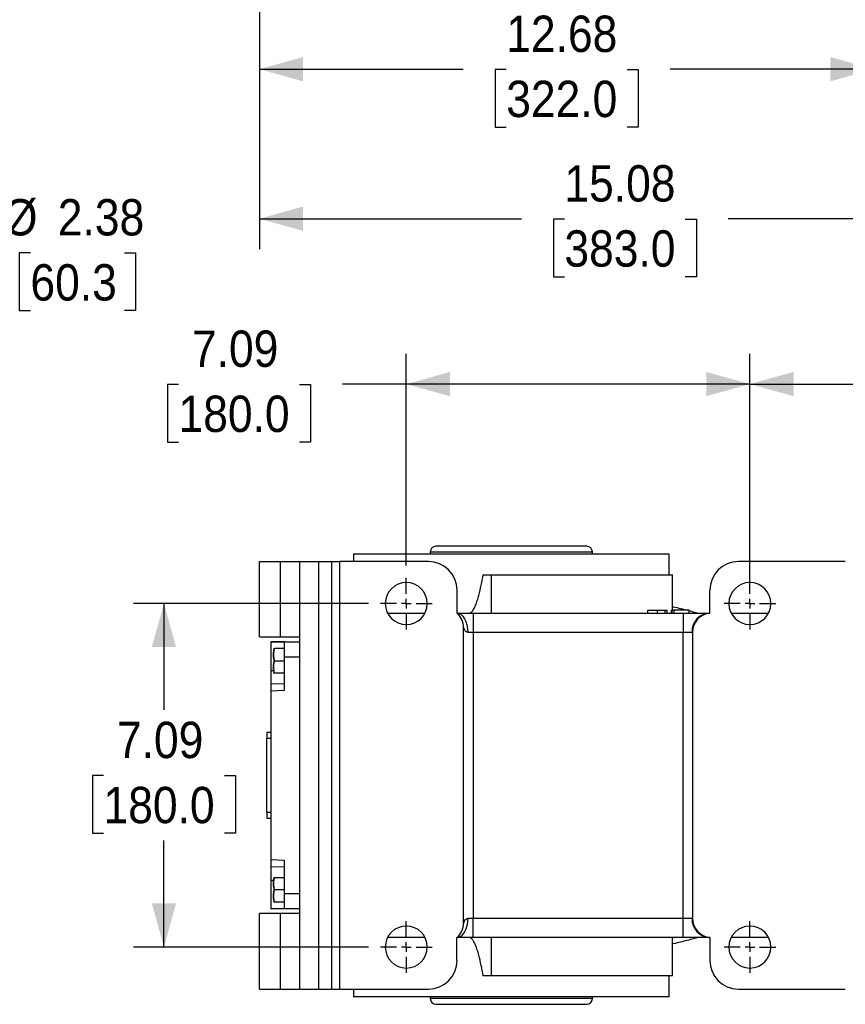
# Model space of a CAD drawing. Header units: inches. Extents: x 0 to 85.2, y 0 to 55.
# Tile 3 of 20: x 33.4 to 50.4, y 10.6 to 30.9. Entities that reach past the tile are written whole.
import ezdxf

# ---------------------------------------------------------------- set-up
doc = ezdxf.new("R2010")
doc.units = ezdxf.units.IN
doc.header["$LTSCALE"] = 5
doc.header["$MEASUREMENT"] = 0
doc.linetypes.add('SLD-Center', pattern=[0.75, 0.6, -0.05, 0.05, -0.05])
doc.linetypes.add('SLD-Solid', pattern=[0])
doc.layers.add('CENTER', color=40, linetype='SLD-Center')
doc.layers.add('DIMENSIONS', color=140, linetype='SLD-Solid', lineweight=25)
doc.styles.add('SLDTEXTSTYLE0', font='GOTHIC.TTF', dxfattribs={"width": 0.913})
doc.dimstyles.new('SLDDIMSTYLE0', dxfattribs={"dimtxt": 0.75, "dimasz": 0.9, "dimexe": 0, "dimexo": 0.0625, "dimgap": 0.1875, "dimtad": 0, "dimtih": 1, "dimtoh": 1, "dimrnd": 1e-09, "dimzin": 12, "dimdsep": 46, "dimtxsty": 'SLDTEXTSTYLE0', "dimsah": 1, "dimcen": 0.09, "dimadec": 0, "dimazin": 3, "dimtfac": 1, "dimtofl": 0, "dimtmove": 0, "dimatfit": 3, "dimfxl": 0, "dimfrac": 2, "dimtolj": 1, "dimtzin": 12, "dimarcsym": 0})
doc.dimstyles.new('SLDDIMSTYLE12', dxfattribs={"dimtxt": 0.75, "dimasz": 0.9, "dimexe": 0, "dimexo": 0.0625, "dimgap": 0.1875, "dimtad": 0, "dimtih": 1, "dimtoh": 1, "dimlfac": 0.2, "dimrnd": 1e-09, "dimzin": 12, "dimdsep": 46, "dimtxsty": 'SLDTEXTSTYLE0', "dimsah": 1, "dimcen": 0, "dimadec": 0, "dimazin": 3, "dimtfac": 1, "dimtofl": 0, "dimtmove": 0, "dimatfit": 3, "dimfxl": 0, "dimfrac": 2, "dimtolj": 1, "dimtzin": 12, "dimarcsym": 0})

# ---------------------------------------------------------------- blocks, each defined once
blk = doc.blocks.new('_D_11')
at = {"layer": 'DIMENSIONS'}
for p, q in [((38.344, 35.8), (38.344, 29.258)), ((51.021, 34.422), (51.021, 29.258)), ((38.344, 29.883), (42.549, 29.883)), ((43.436, 29.878), (43.207, 29.878)), ((43.207, 29.878), (43.207, 28.687)), ((45.929, 29.878), (46.158, 29.878)), ((46.158, 29.878), (46.158, 28.687)), ((51.021, 29.883), (46.816, 29.883)), ((43.207, 28.687), (43.436, 28.687)), ((46.158, 28.687), (45.929, 28.687))]:
    blk.add_line(p, q, dxfattribs=at)
for points in [[(38.344, 29.883), (39.244, 29.633), (39.244, 30.133)], [(51.021, 29.883), (50.121, 30.133), (50.121, 29.633)]]:
    blk.add_solid(points, dxfattribs=at)
at = {"layer": 'DIMENSIONS', "char_height": 0.75, "attachment_point": 1, "style": 'SLDTEXTSTYLE0'}
for s, insert in [('12.68', (43.436, 30.988)), ('322.0', (43.436, 29.645))]:
    blk.add_mtext(s, dxfattribs=dict(at, insert=insert))
blk = doc.blocks.new('_D_12')
at = {"layer": 'DIMENSIONS'}
for p, q in [((38.344, 35.8), (38.344, 34.984)), ((53.423, 35.042), (53.423, 34.792)), ((38.344, 34.359), (38.344, 26.173)), ((53.423, 34.167), (53.423, 26.173)), ((38.344, 26.798), (43.75, 26.798)), ((44.636, 26.792), (44.408, 26.792)), ((44.408, 26.792), (44.408, 25.601)), ((47.13, 26.792), (47.359, 26.792)), ((47.359, 26.792), (47.359, 25.601)), ((53.423, 26.798), (48.016, 26.798)), ((44.408, 25.601), (44.636, 25.601)), ((47.359, 25.601), (47.13, 25.601))]:
    blk.add_line(p, q, dxfattribs=at)
for points in [[(38.344, 26.798), (39.244, 26.548), (39.244, 27.048)], [(53.423, 26.798), (52.523, 27.048), (52.523, 26.548)]]:
    blk.add_solid(points, dxfattribs=at)
at = {"layer": 'DIMENSIONS', "char_height": 0.75, "attachment_point": 1, "style": 'SLDTEXTSTYLE0'}
for s, insert in [('15.08', (44.636, 27.902)), ('383.0', (44.636, 26.559))]:
    blk.add_mtext(s, dxfattribs=dict(at, insert=insert))
blk = doc.blocks.new('_D_22')
at = {"layer": 'DIMENSIONS'}
for p, q in [((41.375, 19.643), (41.375, 24.012)), ((48.462, 19.11), (48.462, 24.012)), ((36.676, 23.381), (36.448, 23.381)), ((36.448, 23.381), (36.448, 22.191)), ((39.17, 23.381), (39.398, 23.381)), ((39.398, 23.381), (39.398, 22.191)), ((41.375, 23.387), (40.056, 23.387)), ((48.462, 23.387), (41.375, 23.387)), ((36.448, 22.191), (36.676, 22.191)), ((39.398, 22.191), (39.17, 22.191))]:
    blk.add_line(p, q, dxfattribs=at)
for points in [[(41.375, 23.387), (42.275, 23.137), (42.275, 23.637)], [(48.462, 23.387), (47.562, 23.637), (47.562, 23.137)]]:
    blk.add_solid(points, dxfattribs=at)
at = {"layer": 'DIMENSIONS', "char_height": 0.75, "attachment_point": 1, "style": 'SLDTEXTSTYLE0'}
for s, insert in [('7.09', (36.953, 24.492)), ('180.0', (36.676, 23.149))]:
    blk.add_mtext(s, dxfattribs=dict(at, insert=insert))
blk = doc.blocks.new('_D_23')
at = {"layer": 'DIMENSIONS'}
for p, q in [((48.462, 19.11), (48.462, 24.012)), ((59.584, 20.566), (59.584, 24.012)), ((48.462, 23.387), (51.89, 23.387)), ((52.776, 23.382), (52.548, 23.382)), ((52.548, 23.382), (52.548, 22.191)), ((55.27, 23.382), (55.498, 23.382)), ((55.498, 23.382), (55.498, 22.191)), ((59.584, 23.387), (56.156, 23.387)), ((52.548, 22.191), (52.776, 22.191)), ((55.498, 22.191), (55.27, 22.191))]:
    blk.add_line(p, q, dxfattribs=at)
for points in [[(48.462, 23.387), (49.362, 23.137), (49.362, 23.637)], [(59.584, 23.387), (58.684, 23.637), (58.684, 23.137)]]:
    blk.add_solid(points, dxfattribs=at)
at = {"layer": 'DIMENSIONS', "char_height": 0.75, "attachment_point": 1, "style": 'SLDTEXTSTYLE0'}
for s, insert in [('11.12', (52.776, 24.492)), ('282.5', (52.776, 23.149))]:
    blk.add_mtext(s, dxfattribs=dict(at, insert=insert))
blk = doc.blocks.new('_D_24')
at = {"layer": 'DIMENSIONS'}
for p, q in [((40.592, 18.86), (35.75, 18.86)), ((36.375, 18.86), (36.375, 16.665)), ((35.129, 15.311), (34.9, 15.311)), ((34.9, 15.311), (34.9, 14.12)), ((37.622, 15.311), (37.851, 15.311)), ((37.851, 15.311), (37.851, 14.12)), ((34.9, 14.12), (35.129, 14.12)), ((37.851, 14.12), (37.622, 14.12)), ((36.375, 11.773), (36.375, 13.968)), ((40.592, 11.773), (35.75, 11.773))]:
    blk.add_line(p, q, dxfattribs=at)
for points in [[(36.375, 18.86), (36.125, 17.96), (36.625, 17.96)], [(36.375, 11.773), (36.625, 12.673), (36.125, 12.673)]]:
    blk.add_solid(points, dxfattribs=at)
at = {"layer": 'DIMENSIONS', "char_height": 0.75, "attachment_point": 1, "style": 'SLDTEXTSTYLE0'}
for s, insert in [('7.09', (35.406, 16.421)), ('180.0', (35.129, 15.078))]:
    blk.add_mtext(s, dxfattribs=dict(at, insert=insert))
blk = doc.blocks.new('SW_CENTERMARKSYMBOL_5')
at = {"layer": 'CENTER', "color": 0}
for p, q in [((0, 0.2), (0, 0.533)), ((-0.2, 0), (-0.533, 0)), ((0, 0), (-0.1, 0)), ((0, 0), (0, 0.1)), ((0, 0), (0, -0.1)), ((0, 0), (0.1, 0)), ((0.2, 0), (0.533, 0)), ((0, -0.2), (0, -0.533))]:
    blk.add_line(p, q, dxfattribs=at)
blk = doc.blocks.new('SW_CENTERMARKSYMBOL_6')
at = {"layer": 'CENTER', "color": 0}
for p, q in [((0, 0.2), (0, 0.533)), ((-0.2, 0), (-0.533, 0)), ((0, 0), (-0.1, 0)), ((0, 0), (0, 0.1)), ((0, 0), (0, -0.1)), ((0, 0), (0.1, 0)), ((0.2, 0), (0.533, 0)), ((0, -0.2), (0, -0.533))]:
    blk.add_line(p, q, dxfattribs=at)
blk = doc.blocks.new('SW_CENTERMARKSYMBOL_7')
at = {"layer": 'CENTER', "color": 0}
for p, q in [((0, 0.2), (0, 0.533)), ((-0.2, 0), (-0.533, 0)), ((0, 0), (-0.1, 0)), ((0, 0), (0, 0.1)), ((0, 0), (0, -0.1)), ((0, 0), (0.1, 0)), ((0.2, 0), (0.533, 0)), ((0, -0.2), (0, -0.533))]:
    blk.add_line(p, q, dxfattribs=at)
blk = doc.blocks.new('SW_CENTERMARKSYMBOL_8')
at = {"layer": 'CENTER', "color": 0}
for p, q in [((0, 0.2), (0, 0.533)), ((-0.2, 0), (-0.533, 0)), ((0, 0), (-0.1, 0)), ((0, 0), (0, 0.1)), ((0, 0), (0, -0.1)), ((0, 0), (0.1, 0)), ((0.2, 0), (0.533, 0)), ((0, -0.2), (0, -0.533))]:
    blk.add_line(p, q, dxfattribs=at)
blk = doc.blocks.new('_D_30')
at = {"layer": 'DIMENSIONS'}
for p, q in [((33.621, 26.093), (33.392, 26.093)), ((33.392, 26.093), (33.392, 24.902)), ((35.56, 26.093), (35.789, 26.093)), ((35.789, 26.093), (35.789, 24.902)), ((29.367, 23.544), (31.805, 25.983)), ((31.805, 25.983), (33.055, 25.983)), ((33.392, 24.902), (33.621, 24.902)), ((35.789, 24.902), (35.56, 24.902))]:
    blk.add_line(p, q, dxfattribs=at)
blk.add_solid([(29.367, 23.544), (30.18, 24.004), (29.826, 24.357)], dxfattribs=at)
at = {"layer": 'DIMENSIONS', "char_height": 0.75, "attachment_point": 1, "style": 'SLDTEXTSTYLE0'}
for s, insert in [('%%c', (33.055, 27.203)), ('2.38', (34.186, 27.203)), ('60.3', (33.621, 25.86))]:
    blk.add_mtext(s, dxfattribs=dict(at, insert=insert))

msp = doc.modelspace()

# ---------------------------------------------------------------- linework, layer by layer
for p, q in [((41.868, 19.923), (41.868, 19.883)), ((41.868, 19.923), (45.214, 19.923)), ((45.096, 20.041), (41.986, 20.041)), ((45.214, 19.883), (45.214, 19.923)), ((38.344, 18.171), (38.344, 19.726)), ((38.344, 19.726), (38.777, 19.726)), ((38.777, 18.171), (38.777, 19.726)), ((38.777, 19.726), (39.171, 19.726)), ((39.171, 19.726), (39.171, 10.907)), ((39.171, 19.726), (39.564, 19.726)), ((39.564, 19.726), (39.564, 10.907)), ((39.564, 19.726), (39.84, 19.726)), ((39.84, 10.907), (39.84, 19.726)), ((39.84, 19.726), (39.997, 19.726)), ((39.997, 19.726), (39.997, 10.907)), ((41.83, 19.726), (39.997, 19.726)), ((40.284, 19.883), (40.284, 19.726)), ((40.284, 19.883), (46.797, 19.883)), ((46.797, 19.45), (46.797, 19.883)), ((50.431, 19.726), (48.226, 19.726)), ((43.127, 19.45), (43.127, 18.663)), ((43.127, 19.45), (46.868, 19.45)), ((46.868, 18.722), (46.868, 19.45)), ((42.42, 19.135), (42.42, 18.663)), ((47.635, 18.663), (47.635, 19.135)), ((46.355, 18.663), (46.355, 18.722)), ((46.555, 18.663), (46.555, 18.722)), ((46.712, 18.663), (46.712, 18.722)), ((46.756, 18.663), (46.756, 18.722)), ((46.847, 18.663), (46.847, 18.722)), ((46.854, 18.722), (46.847, 18.722)), ((46.854, 18.722), (46.854, 18.663)), ((46.9, 18.722), (46.854, 18.722)), ((46.9, 18.663), (46.9, 18.722)), ((47.211, 18.722), (46.9, 18.722)), ((47.211, 18.663), (47.211, 18.722)), ((40.99, 18.663), (41.761, 18.663)), ((42.42, 18.663), (42.753, 18.663)), ((42.753, 18.663), (42.753, 18.269)), ((42.753, 18.663), (47.084, 18.663)), ((47.084, 18.663), (47.084, 18.269)), ((47.084, 18.663), (47.635, 18.663)), ((48.076, 18.663), (48.848, 18.663)), ((42.557, 12.268), (42.557, 18.365)), ((38.344, 18.171), (38.777, 18.171)), ((38.777, 18.171), (39.171, 18.171)), ((42.642, 18.269), (42.753, 18.269)), ((42.753, 18.269), (42.753, 12.364)), ((42.753, 18.269), (47.084, 18.269)), ((47.084, 12.364), (47.084, 18.269)), ((47.084, 18.269), (47.268, 18.269)), ((47.281, 18.271), (47.281, 12.362)), ((38.856, 18.067), (38.58, 18.072)), ((38.58, 18.072), (38.58, 17.479)), ((38.58, 18.072), (38.856, 18.072)), ((38.634, 17.935), (38.632, 17.93)), ((38.856, 17.934), (38.653, 17.934)), ((38.856, 18.072), (39.171, 18.072)), ((38.856, 18.072), (38.856, 17.757)), ((38.653, 17.679), (38.856, 17.679)), ((38.856, 17.757), (38.856, 17.065)), ((38.856, 17.757), (39.171, 17.757)), ((38.58, 17.479), (38.645, 17.48)), ((38.58, 17.479), (38.58, 17.204)), ((38.632, 17.427), (38.634, 17.422)), ((38.856, 17.423), (38.653, 17.423)), ((38.58, 17.204), (38.856, 17.213)), ((38.58, 17.204), (38.58, 17.055)), ((38.856, 17.065), (38.58, 17.055)), ((38.58, 17.055), (38.58, 13.577)), ((38.58, 16.202), (38.501, 16.202)), ((38.501, 16.202), (38.501, 16.084)), ((38.501, 16.084), (38.58, 16.084)), ((38.501, 14.549), (38.501, 16.084)), ((38.501, 14.549), (38.501, 14.43)), ((38.58, 14.549), (38.501, 14.549)), ((38.501, 14.43), (38.58, 14.43)), ((38.58, 13.577), (38.856, 13.567)), ((38.58, 13.577), (38.58, 13.429)), ((38.856, 13.42), (38.58, 13.429)), ((38.58, 13.429), (38.58, 13.154)), ((38.856, 13.567), (38.856, 12.875)), ((38.634, 13.21), (38.632, 13.206)), ((38.653, 13.21), (38.856, 13.21)), ((38.58, 13.154), (38.58, 12.56)), ((38.58, 13.154), (38.645, 13.153)), ((38.856, 12.954), (38.653, 12.954)), ((38.856, 12.875), (39.171, 12.875)), ((38.856, 12.875), (38.856, 12.56)), ((38.856, 12.698), (38.653, 12.698)), ((38.344, 10.907), (38.344, 12.462)), ((38.777, 12.462), (38.344, 12.462)), ((38.58, 12.56), (38.856, 12.566)), ((38.856, 12.56), (38.58, 12.56)), ((38.777, 10.907), (38.777, 12.462)), ((39.171, 12.462), (38.777, 12.462)), ((39.171, 12.56), (38.856, 12.56)), ((42.558, 12.272), (42.556, 12.26)), ((42.753, 12.364), (42.642, 12.364)), ((42.753, 11.97), (42.753, 12.364)), ((47.084, 12.364), (42.753, 12.364)), ((47.268, 12.364), (47.084, 12.364)), ((47.084, 11.97), (47.084, 12.364)), ((41.761, 11.97), (40.99, 11.97)), ((42.42, 11.497), (42.42, 11.97)), ((42.753, 11.97), (42.42, 11.97)), ((47.084, 11.97), (42.753, 11.97)), ((43.127, 11.97), (43.127, 11.182)), ((46.868, 11.182), (46.868, 11.97)), ((47.635, 11.97), (47.084, 11.97)), ((47.635, 11.97), (47.635, 11.497)), ((48.848, 11.97), (48.076, 11.97)), ((46.868, 11.182), (43.127, 11.182)), ((46.797, 10.749), (46.797, 11.182)), ((38.344, 10.907), (38.777, 10.907)), ((38.777, 10.907), (39.171, 10.907)), ((39.171, 10.907), (39.564, 10.907)), ((39.564, 10.907), (39.84, 10.907)), ((39.84, 10.907), (39.997, 10.907)), ((39.997, 10.907), (41.83, 10.907)), ((40.284, 10.907), (40.284, 10.749)), ((48.226, 10.907), (50.431, 10.907)), ((46.797, 10.749), (40.284, 10.749)), ((41.868, 10.749), (41.868, 10.71)), ((43.541, 10.71), (41.868, 10.71)), ((41.986, 10.592), (45.096, 10.592)), ((45.214, 10.71), (43.541, 10.71)), ((45.214, 10.71), (45.214, 10.749))]:
    msp.add_line(p, q)
at = {"flags": 128}
for points in [[(42.42, 18.663), (42.464, 18.655), (42.505, 18.633), (42.544, 18.596), (42.577, 18.547), (42.605, 18.488), (42.625, 18.42), (42.638, 18.346), (42.642, 18.269)], [(42.642, 12.364), (42.638, 12.287), (42.625, 12.213), (42.605, 12.145), (42.577, 12.085), (42.544, 12.036), (42.505, 12), (42.464, 11.977), (42.42, 11.97)]]:
    msp.add_lwpolyline(points, dxfattribs=at)
for centre, radius, start, end in [((41.986, 19.923), 0.118, 90, 180), ((45.096, 19.923), 0.118, 0, 90), ((41.83, 19.135), 0.591, 0, 90), ((48.226, 19.135), 0.591, 90, 180), ((41.375, 18.86), 0.433, 0, 180), ((48.462, 18.86), 0.433, 0, 180), ((41.375, 18.86), 0.433, 180, 0), ((48.462, 18.86), 0.433, 180, 0), ((42.163, 18.365), 0.394, 0, 49.1786), ((47.649, 18.282), 0.381, 92.043, 181.9068), ((47.675, 18.271), 0.394, 95.7392, 180), ((41.375, 11.773), 0.433, 0, 180), ((42.163, 12.268), 0.394, 310.8214, 0), ((47.649, 12.351), 0.381, 178.0932, 267.957), ((47.675, 12.362), 0.394, 180, 264.2608), ((48.462, 11.773), 0.433, 0, 180), ((41.375, 11.773), 0.433, 180, 0), ((48.462, 11.773), 0.433, 180, 0), ((41.83, 11.497), 0.591, 270, 0), ((48.226, 11.497), 0.591, 180, 270), ((41.986, 10.71), 0.118, 180, 270), ((45.096, 10.71), 0.118, 270, 0)]:
    msp.add_arc(centre, radius, start, end)
for points, knots in [([(42.674, 18.663), (42.678, 18.663), (42.683, 18.663), (42.691, 18.666), (42.696, 18.667), (42.707, 18.673), (42.715, 18.678), (42.728, 18.691), (42.734, 18.697), (42.745, 18.711), (42.75, 18.719), (42.765, 18.742), (42.773, 18.757), (42.789, 18.79), (42.796, 18.806), (42.816, 18.856), (42.828, 18.89), (42.85, 18.958), (42.86, 18.993), (42.888, 19.097), (42.904, 19.167), (42.934, 19.308), (42.948, 19.379), (42.961, 19.45)], [0, 0, 0, 0, 0.015625, 0.015625, 0.03125, 0.03125, 0.0625, 0.0625, 0.09375, 0.09375, 0.125, 0.125, 0.1875, 0.1875, 0.25, 0.25, 0.375, 0.375, 0.5, 0.5, 0.75, 0.75, 1, 1, 1, 1]), ([(42.961, 19.45), (42.995, 19.45), (43.052, 19.45), (43.096, 19.45), (43.114, 19.45)], [0, 0, 0, 0, 0.6008521, 1, 1, 1, 1]), ([(46.355, 18.722), (46.355, 18.722), (46.356, 18.722), (46.358, 18.722), (46.362, 18.722), (46.368, 18.722), (46.375, 18.722), (46.383, 18.722), (46.394, 18.722), (46.406, 18.722), (46.419, 18.722), (46.434, 18.722), (46.451, 18.722), (46.469, 18.722), (46.488, 18.722), (46.509, 18.722), (46.532, 18.722), (46.547, 18.722), (46.555, 18.722)], [0, 0, 0, 0, 0.055911, 0.111139, 0.16617, 0.221625, 0.278057, 0.335602, 0.395076, 0.456927, 0.519611, 0.581709, 0.644597, 0.709625, 0.77644, 0.847137, 0.921444, 1, 1, 1, 1]), ([(46.555, 18.722), (46.563, 18.722), (46.579, 18.722), (46.603, 18.722), (46.625, 18.722), (46.645, 18.722), (46.664, 18.722), (46.682, 18.722), (46.698, 18.722), (46.707, 18.722), (46.712, 18.722)], [0, 0, 0, 0, 0.141117, 0.275074, 0.40254, 0.525424, 0.645204, 0.762907, 0.880717, 1, 1, 1, 1]), ([(46.712, 18.722), (46.715, 18.722), (46.722, 18.722), (46.731, 18.722), (46.739, 18.722), (46.745, 18.722), (46.75, 18.722), (46.754, 18.722), (46.756, 18.722), (46.756, 18.722), (46.756, 18.722)], [0, 0, 0, 0, 0.1286047, 0.2541606, 0.3770816, 0.5006154, 0.6226747, 0.7463269, 0.8718418, 1, 1, 1, 1]), ([(46.868, 18.798), (46.872, 18.797), (46.931, 18.783), (47.033, 18.758), (47.131, 18.733), (47.173, 18.722), (47.175, 18.722)], [0, 0, 0, 0, 0.0379299, 0.5091118, 0.9771662, 1, 1, 1, 1]), ([(47.211, 18.712), (47.238, 18.705), (47.307, 18.687), (47.363, 18.672), (47.396, 18.663)], [0, 0, 0, 0, 0.395144, 1, 1, 1, 1]), ([(42.642, 18.269), (42.636, 18.269), (42.629, 18.271), (42.617, 18.276), (42.611, 18.28), (42.601, 18.289), (42.596, 18.294), (42.587, 18.305), (42.583, 18.312), (42.572, 18.33), (42.566, 18.342), (42.559, 18.359), (42.557, 18.365), (42.557, 18.365)], [0, 0, 0, 0, 0.125, 0.125, 0.25, 0.25, 0.375, 0.375, 0.5, 0.5, 0.75, 0.75, 1, 1, 1, 1]), ([(47.281, 18.271), (47.281, 18.271), (47.28, 18.271), (47.275, 18.27), (47.272, 18.269), (47.268, 18.269)], [0, 0, 0, 0, 0.5, 0.5, 1, 1, 1, 1]), ([(38.653, 17.679), (38.651, 17.684), (38.649, 17.695), (38.645, 17.711), (38.642, 17.727), (38.638, 17.748), (38.635, 17.774), (38.634, 17.806), (38.635, 17.838), (38.639, 17.87), (38.645, 17.902), (38.65, 17.924), (38.653, 17.934)], [0, 0, 0, 0, 0.06528, 0.12864, 0.190115, 0.249747, 0.375278, 0.497828, 0.621382, 0.748035, 0.87015, 1, 1, 1, 1]), ([(38.634, 17.934), (38.634, 17.934), (38.634, 17.934), (38.635, 17.934), (38.636, 17.934), (38.637, 17.934), (38.64, 17.934), (38.645, 17.934), (38.65, 17.934), (38.653, 17.934)], [0, 0, 0, 0, 0.0977516, 0.1963878, 0.2959778, 0.3965886, 0.4982855, 0.7414418, 1, 1, 1, 1]), ([(38.653, 17.934), (38.651, 17.929), (38.649, 17.918), (38.645, 17.902), (38.642, 17.886), (38.638, 17.865), (38.635, 17.839), (38.634, 17.807), (38.635, 17.775), (38.639, 17.743), (38.645, 17.711), (38.65, 17.689), (38.653, 17.679)], [0, 0, 0, 0, 0.0652801, 0.1286396, 0.1901152, 0.2497471, 0.3752784, 0.4978283, 0.6213822, 0.7480346, 0.8701498, 1, 1, 1, 1]), ([(38.653, 17.679), (38.651, 17.673), (38.649, 17.662), (38.645, 17.646), (38.642, 17.631), (38.638, 17.609), (38.635, 17.583), (38.634, 17.551), (38.635, 17.519), (38.639, 17.487), (38.645, 17.455), (38.65, 17.434), (38.653, 17.423)], [0, 0, 0, 0, 0.06528, 0.12864, 0.190115, 0.249747, 0.375278, 0.497828, 0.621382, 0.748035, 0.87015, 1, 1, 1, 1]), ([(38.653, 17.423), (38.651, 17.428), (38.649, 17.439), (38.645, 17.455), (38.642, 17.471), (38.638, 17.492), (38.635, 17.518), (38.634, 17.55), (38.635, 17.582), (38.639, 17.614), (38.645, 17.646), (38.65, 17.668), (38.653, 17.679)], [0, 0, 0, 0, 0.0652801, 0.1286396, 0.1901152, 0.2497471, 0.3752784, 0.4978283, 0.6213822, 0.7480346, 0.8701498, 1, 1, 1, 1]), ([(38.653, 17.423), (38.641, 17.423), (38.628, 17.423), (38.634, 17.423), (38.634, 17.423)], [0, 0, 0, 0, 0.9955849, 1, 1, 1, 1]), ([(38.653, 12.954), (38.651, 12.96), (38.649, 12.97), (38.645, 12.986), (38.642, 13.002), (38.638, 13.023), (38.635, 13.05), (38.634, 13.082), (38.635, 13.114), (38.639, 13.146), (38.645, 13.178), (38.65, 13.199), (38.653, 13.21)], [0, 0, 0, 0, 0.06528, 0.12864, 0.190115, 0.249747, 0.375278, 0.497828, 0.621382, 0.748035, 0.87015, 1, 1, 1, 1]), ([(38.634, 13.21), (38.634, 13.21), (38.634, 13.21), (38.635, 13.21), (38.636, 13.21), (38.637, 13.21), (38.64, 13.21), (38.645, 13.21), (38.65, 13.21), (38.653, 13.21)], [0, 0, 0, 0, 0.097752, 0.196388, 0.295978, 0.396589, 0.498286, 0.741442, 1, 1, 1, 1]), ([(38.653, 13.21), (38.651, 13.205), (38.649, 13.194), (38.645, 13.178), (38.642, 13.162), (38.638, 13.141), (38.635, 13.115), (38.634, 13.083), (38.635, 13.05), (38.639, 13.018), (38.645, 12.986), (38.65, 12.965), (38.653, 12.954)], [0, 0, 0, 0, 0.06528, 0.12864, 0.190115, 0.249747, 0.375278, 0.497828, 0.621382, 0.748035, 0.87015, 1, 1, 1, 1]), ([(38.653, 12.698), (38.651, 12.704), (38.649, 12.715), (38.645, 12.731), (38.642, 12.746), (38.638, 12.767), (38.635, 12.794), (38.634, 12.826), (38.635, 12.858), (38.639, 12.89), (38.645, 12.922), (38.65, 12.943), (38.653, 12.954)], [0, 0, 0, 0, 0.06528, 0.12864, 0.190115, 0.249747, 0.375278, 0.497828, 0.621382, 0.748035, 0.87015, 1, 1, 1, 1]), ([(38.653, 12.954), (38.651, 12.949), (38.649, 12.938), (38.645, 12.922), (38.642, 12.906), (38.638, 12.885), (38.635, 12.859), (38.634, 12.827), (38.635, 12.795), (38.639, 12.763), (38.645, 12.73), (38.65, 12.709), (38.653, 12.698)], [0, 0, 0, 0, 0.06528, 0.12864, 0.190115, 0.249747, 0.375278, 0.497828, 0.621382, 0.748035, 0.87015, 1, 1, 1, 1]), ([(38.653, 12.698), (38.641, 12.698), (38.628, 12.698), (38.634, 12.698), (38.634, 12.698)], [0, 0, 0, 0, 0.9955849, 1, 1, 1, 1]), ([(42.558, 12.272), (42.559, 12.274), (42.56, 12.277), (42.563, 12.284), (42.565, 12.289), (42.572, 12.303), (42.578, 12.314), (42.592, 12.334), (42.601, 12.344), (42.615, 12.355), (42.62, 12.358), (42.631, 12.362), (42.636, 12.364), (42.642, 12.364)], [0, 0, 0, 0, 0.125, 0.125, 0.25, 0.25, 0.5, 0.5, 0.75, 0.75, 0.875, 0.875, 1, 1, 1, 1]), ([(47.268, 12.364), (47.27, 12.364), (47.272, 12.363), (47.275, 12.363), (47.277, 12.363), (47.28, 12.362), (47.281, 12.362), (47.281, 12.362)], [0, 0, 0, 0, 0.25, 0.25, 0.5, 0.5, 1, 1, 1, 1]), ([(42.961, 11.182), (42.948, 11.253), (42.934, 11.324), (42.904, 11.465), (42.888, 11.536), (42.86, 11.64), (42.85, 11.675), (42.828, 11.743), (42.816, 11.778), (42.796, 11.828), (42.789, 11.844), (42.773, 11.876), (42.764, 11.892), (42.75, 11.915), (42.745, 11.922), (42.734, 11.936), (42.728, 11.942), (42.714, 11.954), (42.707, 11.96), (42.691, 11.967), (42.683, 11.97), (42.674, 11.97)], [0, 0, 0, 0, 0.25, 0.25, 0.5, 0.5, 0.625, 0.625, 0.75, 0.75, 0.8125, 0.8125, 0.875, 0.875, 0.90625, 0.90625, 0.9375, 0.9375, 0.96875, 0.96875, 1, 1, 1, 1]), ([(47.396, 11.97), (47.362, 11.961), (47.294, 11.942), (47.172, 11.91), (47.035, 11.875), (46.931, 11.85), (46.872, 11.836), (46.868, 11.835)], [0, 0, 0, 0, 0.245658, 0.48982, 0.733651, 0.978945, 1, 1, 1, 1]), ([(43.119, 11.182), (43.112, 11.182), (43.07, 11.182), (43.01, 11.182), (42.961, 11.182)], [0, 0, 0, 0, 0.178402, 1, 1, 1, 1])]:
    msp.add_open_spline(points, degree=3, knots=knots)

# ---------------------------------------------------------------- block references
at = {"layer": 'CENTER'}
for name, p in [('SW_CENTERMARKSYMBOL_6', (41.375, 18.86)), ('SW_CENTERMARKSYMBOL_5', (48.462, 18.86)), ('SW_CENTERMARKSYMBOL_7', (41.375, 11.773)), ('SW_CENTERMARKSYMBOL_8', (48.462, 11.773))]:
    msp.add_blockref(name, p, dxfattribs=at)

# ---------------------------------------------------------------- dimensions: what is measured, and where the dimension line sits
at = {"layer": 'DIMENSIONS'}
for base, p1, p2, picture, middle in [((51.021, 29.883), (38.344, 36.05), (51.021, 34.672), '_D_11', (44.683, 29.883)), ((38.344, 26.798), (53.423, 35.292), (38.344, 36.05), '_D_12', (45.883, 26.798))]:
    dim = msp.add_linear_dim(base=base, p1=p1, p2=p2, dimstyle='SLDDIMSTYLE0', dxfattribs=at)
    dim.commit()
    dim.dimension.update_dxf_attribs({"geometry": picture, "text_midpoint": middle, "dimtype": 160})
dim = msp.add_diameter_dim_2p(p1=(20.97, 15.147), p2=(29.367, 23.544), dimstyle='SLDDIMSTYLE12', dxfattribs=at)
dim.commit()
dim.dimension.update_dxf_attribs({"geometry": '_D_30', "text_midpoint": (34.591, 25.983), "dimtype": 163})
for base, p1, p2, angle, picture, middle in [((48.462, 23.387), (41.375, 19.393), (48.462, 18.86), 0, '_D_22', (37.923, 23.387)), ((59.584, 23.387), (48.462, 18.86), (59.584, 20.316), 0, '_D_23', (54.023, 23.387)), ((36.375, 11.773), (40.842, 18.86), (40.842, 11.773), 90, '_D_24', (36.375, 15.316))]:
    dim = msp.add_linear_dim(base=base, p1=p1, p2=p2, angle=angle, dimstyle='SLDDIMSTYLE0', dxfattribs=at)
    dim.commit()
    dim.dimension.update_dxf_attribs({"geometry": picture, "text_midpoint": middle, "dimtype": 160})

doc.saveas('drawing.dxf')
